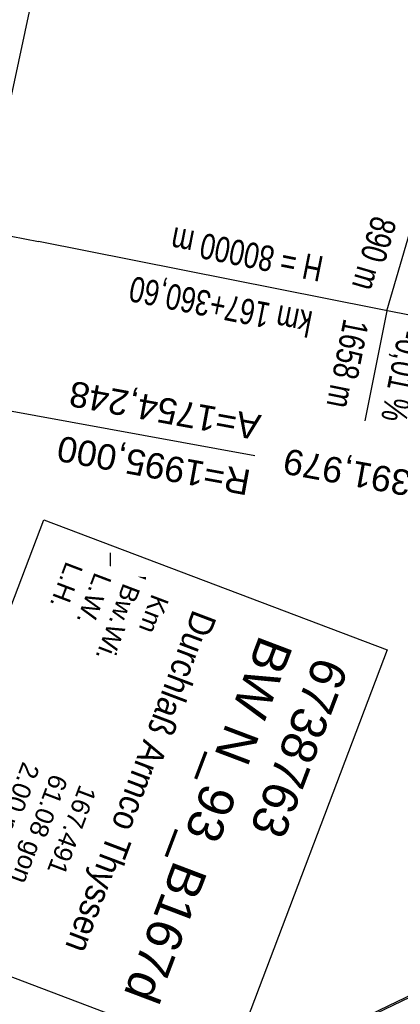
# Model space of a CAD drawing. Extents: x 508892 to 509489, y 458506 to 459473.
# Tile 16 of 63: x 509091 to 509128, y 458594 to 458691. Entities that reach past the tile are written whole.
import ezdxf
from ezdxf.enums import TextEntityAlignment as Align

# ---------------------------------------------------------------- set-up
doc = ezdxf.new("R2010")
doc.units = 0
doc.header["$LTSCALE"] = 10
doc.header["$MEASUREMENT"] = 0
doc.linetypes.add('AUSGEZOGEN', pattern=[0])
doc.linetypes.add('LT00', pattern=[0])
for name, color, linetype in [('-EL-93-1', 250, 'LT00'), ('-GRA-20O', 250, 'LT00'), ('BW_TEXT_B', 20, 'AUSGEZOGEN'), ('DFK_KATASTER', 250, 'LT00'), ('DFK_NUTZUNG', 250, 'LT00'), ('V111_BOESCH', 250, 'LT00'), ('V111_RASTER', 250, 'LT00'), ('V112_BOESCH', 250, 'LT00'), ('V112_RASTER', 250, 'LT00')]:
    doc.layers.add(name, color=color, linetype=linetype)
doc.styles.add('Arial', font='ARIAL.TTF')
doc.styles.add('Beschrift', font='ARIAL.TTF')
doc.styles.get("Standard").update_dxf_attribs({"font": 'ARIAL.TTF'})

# ---------------------------------------------------------------- blocks, each defined once
blk = doc.blocks.new('Ackerland7')
at = {"layer": 'DFK_NUTZUNG', "color": 0, "linetype": 'ByBlock'}
for p, q in [((-4, 3.928), (-4, 3.67)), ((-3.95, 3.628), (-3.95, 3.97)), ((-3.9, 3.99), (-3.9, 3.607)), ((-3.85, 3.601), (-3.85, 3.997)), ((-3.8, 3.99), (-3.8, 3.607)), ((-3.75, 3.628), (-3.75, 3.97)), ((-3.7, 3.928), (-3.7, 3.67)), ((3.7, 3.929), (3.7, 3.671)), ((3.75, 3.629), (3.75, 3.971)), ((3.8, 3.992), (3.8, 3.608)), ((3.85, 3.602), (3.85, 3.998)), ((3.9, 3.992), (3.9, 3.608)), ((3.95, 3.629), (3.95, 3.971)), ((4, 3.929), (4, 3.671)), ((-3.65, 3.798), (-3.65, 3.8)), ((4.05, 3.799), (4.05, 3.801)), ((-7.85, 0.129), (-7.85, -0.129)), ((-7.8, -0.171), (-7.8, 0.171)), ((-7.75, 0.192), (-7.75, -0.192)), ((-7.7, -0.198), (-7.7, 0.198)), ((-7.65, 0.192), (-7.65, -0.192)), ((-7.6, -0.171), (-7.6, 0.171)), ((-7.55, 0.129), (-7.55, -0.129)), ((-7.5, -0.001), (-7.5, 0.001)), ((-0.15, 0.129), (-0.15, -0.129)), ((-0.1, -0.171), (-0.1, 0.171)), ((-0.05, 0.192), (-0.05, -0.192)), ((0, -0.198), (0, 0.198)), ((0.05, 0.192), (0.05, -0.192)), ((0.1, -0.171), (0.1, 0.171)), ((0.15, 0.129), (0.15, -0.129)), ((0.2, -0.001), (0.2, 0.001)), ((7.55, 0.129), (7.55, -0.129)), ((7.6, -0.171), (7.6, 0.171)), ((7.65, 0.192), (7.65, -0.192)), ((7.7, -0.198), (7.7, 0.198)), ((7.75, 0.192), (7.75, -0.192)), ((7.8, -0.171), (7.8, 0.171)), ((7.85, 0.129), (7.85, -0.129)), ((7.9, -0.001), (7.9, 0.001)), ((-4, -3.671), (-4, -3.929)), ((-3.95, -3.971), (-3.95, -3.629)), ((-3.9, -3.608), (-3.9, -3.992)), ((-3.85, -3.998), (-3.85, -3.602)), ((-3.8, -3.608), (-3.8, -3.992)), ((-3.75, -3.971), (-3.75, -3.629)), ((-3.7, -3.671), (-3.7, -3.929)), ((-3.65, -3.801), (-3.65, -3.799)), ((3.7, -3.671), (3.7, -3.929)), ((3.75, -3.971), (3.75, -3.629)), ((3.8, -3.608), (3.8, -3.992)), ((3.85, -3.998), (3.85, -3.602)), ((3.9, -3.608), (3.9, -3.992)), ((3.95, -3.971), (3.95, -3.629)), ((4, -3.671), (4, -3.929)), ((4.05, -3.801), (4.05, -3.799))]:
    blk.add_line(p, q, dxfattribs=at)
for points in [[(-3.65, 3.799), (-3.67, 3.886), (-3.725, 3.955), (-3.805, 3.994), (-3.894, 3.994), (-3.975, 3.955), (-4.03, 3.886), (-4.05, 3.799), (-4.03, 3.712), (-3.975, 3.642), (-3.894, 3.604), (-3.805, 3.604), (-3.725, 3.642), (-3.67, 3.712), (-3.65, 3.799)], [(4.05, 3.8), (4.03, 3.887), (3.975, 3.956), (3.894, 3.995), (3.805, 3.995), (3.725, 3.956), (3.67, 3.887), (3.65, 3.8), (3.67, 3.713), (3.725, 3.644), (3.805, 3.605), (3.894, 3.605), (3.975, 3.644), (4.03, 3.713), (4.05, 3.8)], [(-7.5, 0), (-7.52, 0.087), (-7.575, 0.156), (-7.655, 0.195), (-7.744, 0.195), (-7.825, 0.156), (-7.88, 0.087), (-7.9, 0)], [(0.2, 0), (0.18, 0.087), (0.125, 0.156), (0.045, 0.195), (-0.044, 0.195), (-0.125, 0.156), (-0.18, 0.087), (-0.2, 0)], [(-0.2, 0), (-0.18, -0.087), (-0.125, -0.156), (-0.044, -0.195), (0.045, -0.195), (0.125, -0.156), (0.18, -0.087), (0.2, 0)], [(7.9, 0), (7.88, 0.087), (7.825, 0.156), (7.744, 0.195), (7.655, 0.195), (7.575, 0.156), (7.52, 0.087), (7.5, 0)], [(7.5, 0), (7.52, -0.087), (7.575, -0.156), (7.655, -0.195), (7.744, -0.195), (7.825, -0.156), (7.88, -0.087), (7.9, 0)], [(-7.9, 0), (-7.88, -0.087), (-7.825, -0.156), (-7.744, -0.195), (-7.655, -0.195), (-7.575, -0.156), (-7.52, -0.087), (-7.5, 0)], [(-3.65, -3.8), (-3.67, -3.713), (-3.725, -3.644), (-3.805, -3.605), (-3.894, -3.605), (-3.975, -3.644), (-4.03, -3.713), (-4.05, -3.8), (-4.03, -3.887), (-3.975, -3.956), (-3.894, -3.995), (-3.805, -3.995), (-3.725, -3.956), (-3.67, -3.887), (-3.65, -3.8)], [(4.05, -3.8), (4.03, -3.713), (3.975, -3.644), (3.894, -3.605), (3.805, -3.605), (3.725, -3.644), (3.67, -3.713), (3.65, -3.8), (3.67, -3.887), (3.725, -3.956), (3.805, -3.995), (3.894, -3.995), (3.975, -3.956), (4.03, -3.887), (4.05, -3.8)]]:
    blk.add_lwpolyline(points, dxfattribs=at)

msp = doc.modelspace()

# ---------------------------------------------------------------- linework, layer by layer
at = {"layer": '-EL-93-1'}
msp.add_line((509086.354, 458653.11), (509114.171, 458648.038), dxfattribs=at)
at = {"layer": '-GRA-20O'}
for p, q in [((509063.855, 458674.793), (509092.987, 458669.011)), ((509127.121, 458662.236), (509129.952, 458671.923)), ((509132.025, 458661.263), (509092.987, 458669.011)), ((509127.121, 458662.236), (509124.969, 458651.439))]:
    msp.add_line(p, q, dxfattribs=at)
at = {"layer": 'DFK_KATASTER'}
for p, q in [((509101.513, 458735.805), (509084.007, 458654.022)), ((509071.06, 458567.129), (509209.107, 458633.251))]:
    msp.add_line(p, q, dxfattribs=at)
at = {"layer": 'V111_BOESCH'}
msp.add_lwpolyline([(509072.121, 458567.177), (509074.257, 458568.382), (509083.009, 458572.72), (509105.436, 458583.383), (509139.37, 458599.679), (509161.459, 458610.399), (509186.317, 458622.193), (509209.125, 458633.299)], dxfattribs=at)
at = {"layer": 'V111_RASTER'}
for p, q in [((509100, 458605), (509100, 458595)), ((509095, 458600), (509105, 458600))]:
    msp.add_line(p, q, dxfattribs=at)
at = {"layer": 'V112_BOESCH'}
msp.add_lwpolyline([(509072.121, 458567.177), (509074.257, 458568.382), (509083.009, 458572.72), (509105.436, 458583.383), (509139.37, 458599.679), (509161.459, 458610.399), (509186.317, 458622.193), (509190.994, 458624.471)], dxfattribs=at)
at = {"layer": 'V112_RASTER'}
for p, q in [((509100, 458638.472), (509100, 458619.88)), ((509100, 458605), (509100, 458595)), ((509105, 458600), (509095, 458600))]:
    msp.add_line(p, q, dxfattribs=at)

# ---------------------------------------------------------------- block references
at = {"layer": 'DFK_NUTZUNG', "rotation": 264.7376999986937}
msp.add_blockref('Ackerland7', (509099.049, 458613.372), dxfattribs=at)

# ---------------------------------------------------------------- texts
at = {"layer": '-EL-93-1', "style": 'Arial'}
msp.add_text('A=1754,248', height=2.5, rotation=169.66652, dxfattribs=at).set_placement((509114.44, 458649.514), align=Align.TOP_LEFT)
msp.add_text('R=1995,000', height=2.5, rotation=169.66652, dxfattribs=at).set_placement((509113.901, 458646.562))
msp.add_text('km 167+391,979   ', height=2.5, rotation=169.66652, dxfattribs=at).set_placement((509114.171, 458648.038), align=Align.MIDDLE_RIGHT)
at = {"layer": '-GRA-20O', "style": 'Beschrift', "width": 0.75}
msp.add_text('890 m', height=2.5, rotation=253.71004, dxfattribs=at).set_placement((509126.066, 458663.975), align=Align.TOP_RIGHT)
for s, rotation, p in [('H = 80000 m', 168.7744, (509120.547, 458665.07)), ('1658 m', 258.72558, (509125.357, 458661.057))]:
    msp.add_text(s, height=2.5, rotation=rotation, dxfattribs=at).set_placement(p, align=Align.TOP_LEFT)
for s, rotation, p in [('km 167+360,60', 168.7744, (509119.963, 458662.128)), ('-0,01 %', 258.72558, (509128.299, 458660.473))]:
    msp.add_text(s, height=2.5, rotation=rotation, dxfattribs=at).set_placement(p)
at = {"layer": 'V112_RASTER', "width": 1.017}
msp.add_text(' 509100', height=2.5, rotation=-90.00006, dxfattribs=at).set_placement((509101, 458637.38))

# ---------------------------------------------------------------- next in the draw order: texts
at = {"layer": 'BW_TEXT_B', "insert": (509123.408, 458627.221), "char_height": 2, "width": 37.55462, "attachment_point": 1, "rotation": 249.2379, "style": 'Beschrift', "bg_fill": 3, "box_fill_scale": 1.5, "bg_fill_color": 256, "bg_fill_transparency": 0}
msp.add_mtext('\\pt20;{\\Funir_o|c0;\\H1.75x;6738763\\fArial|b0|i0|c238|p34;\\H0.5714x;\\P\\ptz;\\H1.75x;BW N_93_B1\\fArial|b0|i0|c0|p34;67d\\fArial|b0|i0|c238|p34;\\W0.8;\\P\\H0.3714x;\\W1;\\P\\fArial|b0|i0|c0|p34;\\H1.924x;\\W0.9;Durchlaß Armco Thyssen\\fArial|b0|i0|c238|p34;\\P\\H0.1999x;\\W1;\\P\\pt8,20;\\H3.602x;K\\fArial|b0|i0|c0|p34;m^I^I\\fArial|b0|i0|c238|p34;1\\fArial|b0|i0|c0|p34;67.491\\fArial|b0|i0|c238|p34;\\PBw.Wi\\fArial|b0|i0|c0|p34;.^I^I61.08\\fArial|b0|i0|c238|p34; gon\\PL.W.^I\\fArial|b0|i0|c0|p34;                 2.00 \\fArial|b0|i0|c238|p34;m\\P\\fArial|b0|i0|c0|p34;L.H.^I                 2.00 m}', dxfattribs=at)

# ---------------------------------------------------------------- next in the draw order: linework, layer by layer
at = {"layer": 'BW_TEXT_B'}
msp.add_lwpolyline([(509127.154, 458628.956), (509111.888, 458588.687), (509078.217, 458601.452), (509093.483, 458641.721)], close=True, dxfattribs=at)

doc.saveas('drawing.dxf')
